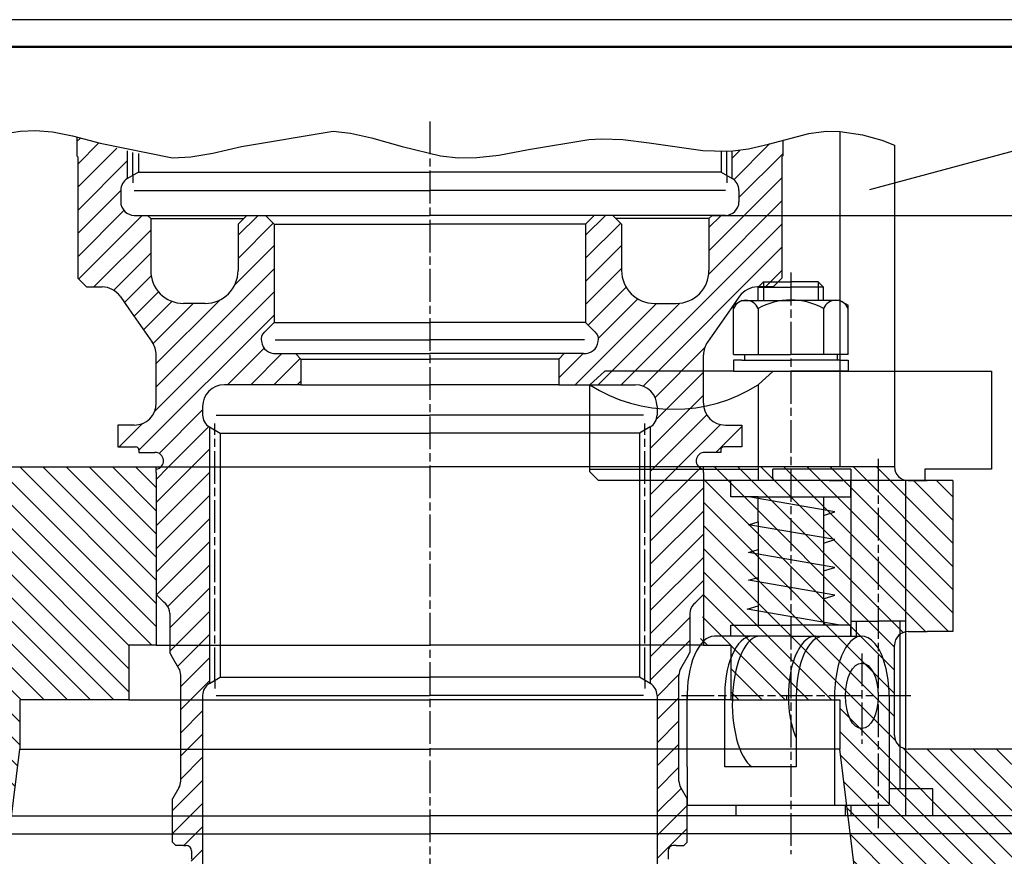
# Model space of a CAD drawing. Header units: millimetres. Extents: x 62 to 919, y 319 to 913.
# Tile 3 of 5: x 227 to 408, y 760 to 913. Entities that reach past the tile are written whole.
import ezdxf
from ezdxf.enums import TextEntityAlignment as Align

# ---------------------------------------------------------------- set-up
doc = ezdxf.new("R2010")
doc.units = ezdxf.units.MM
for name, pattern in [('AM_ISO08W050x2', [9, 6, -0.75, 1.5, -0.75]), ('K5LT_AXLED', [13, 8, -2, 1, -2]), ('K5LT_BASIC', [0]), ('K5LT_THIN', [0]), ('K5LT_THIN_INCLUDED_TO_HATCHING', [0])]:
    doc.linetypes.add(name, pattern=pattern)
for name, color, linetype, lineweight in [('AM_4', 3, 'Continuous', 25), ('AM_5', 3, 'Continuous', 25), ('AM_7', 4, 'AM_ISO08W050x2', 25), ('AM_8', 1, 'Continuous', 25)]:
    doc.layers.add(name, color=color, linetype=linetype, lineweight=lineweight)
doc.styles.get("Standard").update_dxf_attribs({"font": 'aaa.shx'})
doc.dimstyles.new('AM_ISO', dxfattribs={"dimtxt": 4, "dimasz": 3.5, "dimexe": 1, "dimexo": 0, "dimgap": 1.25, "dimtad": 1, "dimzin": 9, "dimtxsty": 'Standard', "dimcen": 0, "dimclrd": 3, "dimclre": 3, "dimclrt": 7, "dimadec": 0, "dimazin": 3, "dimtp": 0.1, "dimtm": 0.1, "dimtfac": 0.71, "dimtmove": 0, "dimatfit": 2, "dimldrblk": 'Сварка пр', "dimfxl": 0, "dimlwd": -1, "dimlwe": -1, "dimarcsym": 0})
pattern_1 = [(315, (62.83443202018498, 325.4425687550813), (2.121320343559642, 2.121320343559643), [])]
pattern_2 = [(45, (62.83443202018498, 325.4425687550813), (-2.121320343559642, 2.121320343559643), [])]

# ---------------------------------------------------------------- blocks, each defined once
blk = doc.blocks.new('*D32')
at = {"layer": 'AM_5', "color": 3}
for p, q in [((354.2539273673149, 877.3052398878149), (496.4272822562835, 877.3052398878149)), ((495.4272822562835, 722.8052398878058), (495.4272822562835, 873.8052398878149)), ((476.0298585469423, 719.3052398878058), (496.4272822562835, 719.3052398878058))]:
    blk.add_line(p, q, dxfattribs=at)
for points in [[(494.8439489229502, 873.8052398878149), (496.0106155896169, 873.8052398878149), (495.4272822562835, 877.3052398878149)], [(494.8439489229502, 722.8052398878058), (496.0106155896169, 722.8052398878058), (495.4272822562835, 719.3052398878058)]]:
    blk.add_solid(points, dxfattribs=at)
at = {"layer": 'Defpoints', "color": 0}
for p in [(354.2539273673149, 877.3052398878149), (495.4272822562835, 877.3052398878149), (476.0298585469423, 719.3052398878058)]:
    blk.add_point(p, dxfattribs=at)
at = {"layer": 'AM_5', "color": 7, "insert": (492.1772822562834, 792.0578438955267), "char_height": 4, "attachment_point": 5, "rotation": 90}
blk.add_mtext('158*', dxfattribs=at)
blk = doc.blocks.new('Сварка пр')
blk.add_hatch(color=3).paths.add_polyline_path([(-1.2, 0), (-1.2, -0.2), (0, 0)])
at = {"color": 3}
blk.add_lwpolyline([(0, 0), (-1.2, 0), (-1.2, -0.2), (0, 0)], dxfattribs=at)
blk = doc.blocks.new('A1')
at = {"color": 6, "lineweight": 25}
blk.add_lwpolyline([(0, 0), (841, 0), (841, 594), (0, 594)], close=True, dxfattribs=at)
at = {"color": 7, "lineweight": 50}
blk.add_lwpolyline([(20, 4.999999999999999), (836, 4.999999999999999), (836, 589), (20.00000000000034, 589)], dxfattribs=at)
at = {"color": 7, "lineweight": 70, "ltscale": 0.75, "width": 0.75}
blk.add_attdef('NUMB', text='', height=7, rotation=180, dxfattribs=at).set_placement((55.00000000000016, 582), align=Align.MIDDLE_CENTER)

msp = doc.modelspace()

# ---------------------------------------------------------------- hatches: boundary and pattern name
at = {"layer": 'AM_8'}
h = msp.add_hatch(dxfattribs=at)
h.set_pattern_fill('МЕТАЛЛ', color=256, style=0, pattern_type=0)
h.set_pattern_definition(pattern_2)
edge = h.paths.add_edge_path()
edge.add_arc((248.3842293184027, 851.7878346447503), 4, 360, 395.00000000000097, ccw=False)
edge.add_line((252.3842293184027, 851.7878346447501), (252.3842293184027, 842.8941651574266))
edge.add_arc((248.3842293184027, 842.8941651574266), 4, 270, 360, ccw=False)
edge.add_line((248.3842293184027, 838.8941651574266), (245.3842293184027, 838.8941651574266))
edge.add_line((245.3842293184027, 838.8941651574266), (245.3842293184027, 834.8941651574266))
edge.add_line((245.3842293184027, 834.8941651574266), (248.6298692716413, 834.8941651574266))
edge.add_arc((248.6298692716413, 834.2941651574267), 0.6, 360, 450, ccw=False)
edge.add_line((249.2298692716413, 834.2941651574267), (249.2298692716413, 833.8941651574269))
edge.add_line((249.2298692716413, 833.8941651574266), (252.1298692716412, 833.8941651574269))
edge.add_arc((252.1722158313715, 832.3455467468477), 1.549197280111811, 313.83062321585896, 451.5663475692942, ccw=False)
edge.add_line((253.24507962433, 831.2279710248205), (262.1342293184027, 831.2279710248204))
edge.add_line((262.1342293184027, 831.2279710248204), (262.1342293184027, 838.5592286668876))
edge.add_arc((263.3842293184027, 840.7242921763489), 2.5, 540, 600.0000000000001, ccw=False)
edge.add_line((260.8842293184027, 840.7242921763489), (260.8842293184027, 842.2809165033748))
edge.add_arc((264.8842293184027, 842.2809165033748), 4, 450, 540, ccw=False)
edge.add_line((264.8842293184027, 846.2809165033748), (278.8842293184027, 846.2809165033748))
edge.add_line((278.8842293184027, 846.2809165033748), (278.8842293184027, 850.9930781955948))
edge.add_line((278.8842293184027, 850.9930781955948), (277.8842293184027, 851.9930781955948))
edge.add_line((277.8842293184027, 851.9930781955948), (274.388629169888, 851.9930781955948))
edge.add_arc((274.1737475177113, 854.5176093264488), 2.533659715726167, 547.7630055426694, 634.8651439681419, ccw=False)
edge.add_arc((273.4815372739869, 854.5743515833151), 1.861488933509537, 491.7070411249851, 552.3763979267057, ccw=False)
edge.add_line((272.2430475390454, 855.9640581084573), (273.9842293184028, 857.7052398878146))
edge.add_line((273.9842293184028, 857.7052398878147), (273.9842293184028, 875.7052398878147))
edge.add_line((273.9842293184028, 875.7052398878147), (272.3842293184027, 877.3052398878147))
edge.add_line((272.3842293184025, 877.3052398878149), (268.984229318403, 877.3052398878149))
edge.add_line((268.9842293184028, 877.3052398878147), (267.3842293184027, 875.7052398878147))
edge.add_line((267.3842293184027, 875.7052398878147), (267.3842293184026, 867.1897698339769))
edge.add_arc((261.3842293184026, 867.1897698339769), 6, 270, 360, ccw=False)
edge.add_line((261.3842293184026, 861.1897698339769), (257.3842293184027, 861.1897698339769))
edge.add_arc((257.3842293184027, 867.1897698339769), 6, 540, 630, ccw=False)
edge.add_line((251.3842293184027, 867.1897698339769), (251.3842293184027, 876.7052398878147))
edge.add_line((251.3842293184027, 876.7052398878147), (250.7842293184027, 877.3052398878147))
edge.add_line((250.7842293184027, 877.3052398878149), (248.3842293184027, 877.3052398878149))
edge.add_arc((248.3842293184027, 879.8052398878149), 2.5, 540, 630, ccw=False)
edge.add_line((245.8842293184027, 879.8052398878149), (245.8842293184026, 881.8618642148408))
edge.add_arc((248.3842293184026, 881.8618642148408), 2.5, 479.9999999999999, 540, ccw=False)
edge.add_line((247.1342293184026, 884.0269277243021), (247.1342293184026, 889.0903865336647))
edge.add_line((247.1342293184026, 889.0903865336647), (246.5715075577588, 889.235998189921))
edge.add_line((246.5715075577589, 889.235998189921), (246.0087768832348, 889.3914177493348))
edge.add_line((246.0087768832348, 889.3914177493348), (245.4462609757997, 889.5499496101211))
edge.add_line((245.4462609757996, 889.5499496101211), (244.8841835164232, 889.7048981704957))
edge.add_line((244.8841835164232, 889.7048981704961), (242.1586627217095, 890.5002813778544))
edge.add_arc((204.6020827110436, 764.2619440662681), 131.7065469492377, 73.43197704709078, 75.36729034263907)
edge.add_line((237.8740242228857, 891.6966034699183), (237.8740242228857, 888.189769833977))
edge.add_line((237.8740242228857, 888.1897698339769), (238.0157754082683, 888.0480186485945))
edge.add_line((238.0157754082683, 888.0480186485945), (238.0157754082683, 865.7897698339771))
edge.add_line((238.0157754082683, 865.7897698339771), (239.6157754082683, 864.1897698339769))
edge.add_line((239.6157754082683, 864.1897698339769), (242.5011309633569, 864.1897698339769))
edge.add_arc((242.5011309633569, 860.1897698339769), 4, 395.00000000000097, 450, ccw=False)
edge.add_line((245.7777391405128, 862.4840755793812), (247.3842293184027, 860.1897698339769))
edge.add_line((247.3842293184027, 860.1897698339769), (251.6608374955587, 854.0821403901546))
h = msp.add_hatch(dxfattribs=at)
h.set_pattern_fill('МЕТАЛЛ', color=256, style=0, pattern_type=0)
h.set_pattern_definition(pattern_2)
edge = h.paths.add_edge_path()
edge.add_arc((356.6539273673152, 851.7878346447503), 4, 144.9999999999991, 180)
edge.add_line((352.6539273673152, 851.7878346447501), (352.6539273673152, 842.8941651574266))
edge.add_arc((356.6539273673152, 842.8941651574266), 4, 180, 270)
edge.add_line((356.6539273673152, 838.8941651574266), (359.6539273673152, 838.8941651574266))
edge.add_line((359.6539273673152, 838.8941651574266), (359.6539273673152, 834.8941651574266))
edge.add_line((359.6539273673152, 834.8941651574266), (356.4082874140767, 834.8941651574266))
edge.add_arc((356.4082874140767, 834.2941651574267), 0.6, 90, 180)
edge.add_line((355.8082874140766, 834.2941651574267), (355.8082874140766, 833.8941651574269))
edge.add_line((355.8082874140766, 833.8941651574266), (352.9082874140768, 833.8941651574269))
edge.add_arc((352.8659408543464, 832.3455467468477), 1.549197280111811, 88.4336524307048, 226.169376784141)
edge.add_line((351.7930770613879, 831.2279710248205), (342.9039273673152, 831.2279710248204))
edge.add_line((342.9039273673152, 831.2279710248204), (342.9039273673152, 838.5592286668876))
edge.add_arc((341.6539273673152, 840.7242921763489), 2.5, 299.9999999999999, 360)
edge.add_line((344.1539273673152, 840.7242921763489), (344.1539273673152, 842.2809165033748))
edge.add_arc((340.1539273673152, 842.2809165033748), 4, 0, 90)
edge.add_line((340.1539273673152, 846.2809165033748), (326.1539273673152, 846.2809165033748))
edge.add_line((326.1539273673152, 846.2809165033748), (326.1539273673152, 850.9930781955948))
edge.add_line((326.1539273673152, 850.9930781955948), (327.1539273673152, 851.9930781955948))
edge.add_line((327.1539273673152, 851.9930781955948), (330.64952751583, 851.9930781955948))
edge.add_arc((330.8644091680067, 854.5176093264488), 2.533659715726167, 265.1348560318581, 352.2369944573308)
edge.add_arc((331.556619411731, 854.5743515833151), 1.861488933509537, 347.6236020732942, 408.2929588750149)
edge.add_line((332.7951091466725, 855.9640581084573), (331.0539273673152, 857.7052398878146))
edge.add_line((331.0539273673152, 857.7052398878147), (331.0539273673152, 875.7052398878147))
edge.add_line((331.0539273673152, 875.7052398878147), (332.6539273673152, 877.3052398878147))
edge.add_line((332.6539273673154, 877.3052398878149), (336.0539273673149, 877.3052398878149))
edge.add_line((336.0539273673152, 877.3052398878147), (337.6539273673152, 875.7052398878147))
edge.add_line((337.6539273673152, 875.7052398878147), (337.6539273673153, 867.1897698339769))
edge.add_arc((343.6539273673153, 867.1897698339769), 6, 180, 270)
edge.add_line((343.6539273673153, 861.1897698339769), (347.6539273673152, 861.1897698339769))
edge.add_arc((347.6539273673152, 867.1897698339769), 6, 270, 360)
edge.add_line((353.6539273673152, 867.1897698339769), (353.6539273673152, 876.7052398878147))
edge.add_line((353.6539273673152, 876.7052398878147), (354.2539273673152, 877.3052398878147))
edge.add_line((354.2539273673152, 877.3052398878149), (356.6539273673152, 877.3052398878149))
edge.add_arc((356.6539273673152, 879.8052398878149), 2.5, 270, 360)
edge.add_line((359.1539273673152, 879.8052398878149), (359.1539273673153, 881.8618642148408))
edge.add_arc((356.6539273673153, 881.8618642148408), 2.5, 0, 60.00000000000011)
edge.add_line((357.9039273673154, 884.0269277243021), (357.9039273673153, 889.0903865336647))
edge.add_line((357.903927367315, 889.0903865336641), (358.656550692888, 889.1760949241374))
edge.add_line((358.656550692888, 889.1760949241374), (359.4109668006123, 889.2744585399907))
edge.add_line((359.4109668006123, 889.2744585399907), (360.1656710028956, 889.3768775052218))
edge.add_line((360.1656710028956, 889.3768775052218), (360.9191586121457, 889.4747519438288))
edge.add_line((360.9191586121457, 889.4747519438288), (362.8794939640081, 890.5002813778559))
edge.add_arc((363.996035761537, 894.7722737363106), 4.415493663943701, 255.3526455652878, 315.8480870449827)
edge.add_line((367.1641324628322, 891.6966034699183), (367.1641324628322, 888.189769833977))
edge.add_line((367.1641324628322, 888.1897698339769), (367.0223812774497, 888.0480186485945))
edge.add_line((367.0223812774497, 888.0480186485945), (367.0223812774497, 865.7897698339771))
edge.add_line((367.0223812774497, 865.7897698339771), (365.4223812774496, 864.1897698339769))
edge.add_line((365.4223812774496, 864.1897698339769), (362.537025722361, 864.1897698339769))
edge.add_arc((362.537025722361, 860.1897698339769), 4, 90, 144.9999999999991)
edge.add_line((359.2604175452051, 862.4840755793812), (357.6539273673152, 860.1897698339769))
edge.add_line((357.6539273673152, 860.1897698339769), (353.3773191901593, 854.0821403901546))
h = msp.add_hatch(dxfattribs=at)
h.set_pattern_fill('МЕТАЛЛ', color=256, style=0, pattern_type=0)
h.set_pattern_definition(pattern_1)
edge = h.paths.add_edge_path()
edge.add_line((252.3842293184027, 798.5603592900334), (252.3842293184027, 807.8941651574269))
edge.add_line((252.3842293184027, 807.8941651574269), (252.3842293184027, 830.2279710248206))
edge.add_line((252.3842293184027, 830.2279710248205), (252.3842293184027, 831.2279710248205))
edge.add_line((252.3842293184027, 831.2279710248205), (251.3842293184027, 831.2279710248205))
edge.add_line((251.3842293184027, 831.2279710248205), (217.3842293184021, 831.2279710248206))
edge.add_arc((214.8842293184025, 831.2279710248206), 2.5, 270, 360, ccw=False)
edge.add_line((214.8842293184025, 828.7279710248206), (211.3842293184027, 828.7279710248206))
edge.add_line((211.3842293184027, 828.7279710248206), (206.6936303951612, 828.7279710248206))
edge.add_line((206.6936303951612, 828.7279710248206), (206.6936303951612, 801.0603592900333))
edge.add_line((206.6936303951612, 801.0603592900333), (211.3842293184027, 801.0603592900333))
edge.add_line((211.3842293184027, 801.0603592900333), (214.8842293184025, 801.0603592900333))
edge.add_arc((214.8842293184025, 798.5603592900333), 2.5, 360, 450, ccw=False)
edge.add_line((217.3842293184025, 798.5603592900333), (217.3842293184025, 782.0603592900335))
edge.add_arc((214.8842293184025, 782.0603592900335), 2.5, 270, 360, ccw=False)
edge.add_line((214.8842293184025, 779.5603592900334), (184.9150804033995, 779.5603592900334))
edge.add_line((184.9150804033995, 779.5603592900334), (184.9150804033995, 767.3052398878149))
edge.add_line((184.9150804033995, 767.3052398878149), (225.8936541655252, 767.3052398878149))
edge.add_line((225.8936541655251, 767.3052398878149), (227.3842293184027, 779.5603592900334))
edge.add_line((227.3842293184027, 779.5603592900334), (227.3842293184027, 788.5603592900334))
edge.add_line((227.3842293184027, 788.5603592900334), (247.3842293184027, 788.5603592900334))
edge.add_line((247.3842293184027, 788.5603592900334), (247.3842293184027, 798.5603592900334))
edge.add_line((247.3842293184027, 798.5603592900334), (252.3842293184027, 798.5603592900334))
h = msp.add_hatch(dxfattribs=at)
h.set_pattern_fill('МЕТАЛЛ', color=256, style=0, pattern_type=0)
h.set_pattern_definition(pattern_2)
edge = h.paths.add_edge_path()
edge.add_line((262.1342293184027, 798.5603592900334), (262.1342293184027, 831.2279710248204))
edge.add_line((262.1342293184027, 831.2279710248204), (253.24507962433, 831.2279710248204))
edge.add_arc((252.1722158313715, 832.3455467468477), 1.549197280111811, 637.8658280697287, 673.8306232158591, ccw=False)
edge.add_line((252.3842293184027, 830.8109254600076), (252.3842293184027, 830.2279710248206))
edge.add_line((252.3842293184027, 830.2279710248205), (252.3842293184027, 807.8941651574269))
edge.add_line((252.3842293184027, 807.8941651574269), (253.7984428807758, 806.4799515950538))
edge.add_line((253.7984428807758, 806.4799515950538), (254.1519962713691, 806.1263982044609))
edge.add_arc((252.3842293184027, 804.3586312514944), 2.5, 360, 405.0000000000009, ccw=False)
edge.add_line((254.8842293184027, 804.3586312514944), (254.8842293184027, 798.5603592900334))
edge.add_line((254.8842293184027, 798.5603592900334), (262.1342293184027, 798.5603592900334))
edge = h.paths.add_edge_path()
edge.add_line((260.8842293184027, 749.7601905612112), (260.8842293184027, 779.5603592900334))
edge.add_line((260.8842293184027, 779.5603592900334), (256.8842293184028, 779.5603592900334))
edge.add_line((256.8842293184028, 779.5603592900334), (256.8842293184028, 773.6980127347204))
edge.add_arc((254.3842293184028, 773.6980127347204), 2.5, 330.0000000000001, 360, ccw=False)
edge.add_line((256.549292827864, 772.4480127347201), (255.3842293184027, 770.430063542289))
edge.add_line((255.3842293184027, 770.430063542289), (255.3842293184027, 762.4941651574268))
edge.add_line((255.3842293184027, 762.4941651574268), (255.9842293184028, 761.8941651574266))
edge.add_line((255.9842293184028, 761.8941651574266), (257.3842293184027, 761.8941651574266))
edge.add_line((257.3842293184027, 761.8941651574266), (257.8842293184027, 761.8941651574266))
edge.add_arc((257.8842293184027, 760.8941651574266), 1, 360, 450, ccw=False)
edge.add_line((258.8842293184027, 760.8941651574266), (258.8842293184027, 759.3941651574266))
edge.add_arc((257.8842293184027, 759.3941651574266), 1, 270, 360, ccw=False)
edge.add_line((257.8842293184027, 758.3941651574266), (257.3842293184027, 758.3941651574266))
edge.add_line((257.3842293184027, 758.3941651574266), (257.3842293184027, 757.8941651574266))
edge.add_line((257.3842293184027, 757.8941651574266), (257.3842293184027, 747.3941651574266))
edge.add_line((257.3842293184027, 747.3941651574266), (257.8842293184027, 746.8941651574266))
edge.add_line((257.8842293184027, 746.8941651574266), (259.3842293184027, 746.8941651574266))
edge.add_line((259.3842293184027, 746.8941651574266), (260.7502547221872, 749.2601905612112))
edge.add_arc((259.8842293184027, 749.7601905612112), 1, 330.0000000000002, 360)
h.paths.add_polyline_path([(260.8842293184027, 779.5603592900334), (260.8842293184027, 788.5603592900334), (256.8842293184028, 788.5603592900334), (256.8842293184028, 779.5603592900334)])
edge = h.paths.add_edge_path()
edge.add_arc((254.3842293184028, 793.0903175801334), 2.5, 360, 389.9999999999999, ccw=False)
edge.add_line((256.8842293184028, 793.0903175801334), (256.8842293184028, 788.5603592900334))
edge.add_line((256.8842293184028, 788.5603592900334), (260.8842293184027, 788.5603592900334))
edge.add_line((260.8842293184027, 788.5603592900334), (260.8842293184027, 789.3941651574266))
edge.add_arc((263.3842293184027, 789.3941651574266), 2.5, 479.9999999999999, 540, ccw=False)
edge.add_line((262.1342293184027, 791.5592286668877), (262.1342293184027, 798.5603592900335))
edge.add_line((262.1342293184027, 798.5603592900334), (254.8842293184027, 798.5603592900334))
edge.add_line((254.8842293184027, 798.5603592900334), (254.8842293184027, 797.2242921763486))
edge.add_line((254.8842293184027, 797.2242921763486), (255.3842293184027, 796.3582667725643))
edge.add_line((255.3842293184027, 796.3582667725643), (256.549292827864, 794.3403175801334))
h = msp.add_hatch(dxfattribs=at)
h.set_pattern_fill('МЕТАЛЛ', color=256, style=0, pattern_type=0)
h.set_pattern_definition(pattern_2)
edge = h.paths.add_edge_path()
edge.add_line((342.9039273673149, 798.5603592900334), (342.9039273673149, 831.2279710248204))
edge.add_line((342.9039273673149, 831.2279710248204), (351.7930770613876, 831.2279710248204))
edge.add_arc((352.8659408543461, 832.3455467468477), 1.549197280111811, 226.1693767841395, 262.1341719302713)
edge.add_line((352.6539273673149, 830.8109254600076), (352.6539273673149, 830.2279710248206))
edge.add_line((352.6539273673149, 830.2279710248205), (352.6539273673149, 807.8941651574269))
edge.add_line((352.6539273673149, 807.8941651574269), (351.2397138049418, 806.4799515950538))
edge.add_line((351.2397138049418, 806.4799515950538), (350.8861604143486, 806.1263982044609))
edge.add_arc((352.6539273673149, 804.3586312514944), 2.5, 135, 180)
edge.add_line((350.1539273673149, 804.3586312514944), (350.1539273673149, 798.5603592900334))
edge.add_line((350.1539273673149, 798.5603592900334), (342.9039273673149, 798.5603592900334))
edge = h.paths.add_edge_path()
edge.add_line((344.1539273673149, 749.7601905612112), (344.1539273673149, 779.5603592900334))
edge.add_line((344.1539273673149, 779.5603592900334), (348.1539273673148, 779.5603592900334))
edge.add_line((348.1539273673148, 779.5603592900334), (348.1539273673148, 773.6980127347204))
edge.add_arc((350.6539273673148, 773.6980127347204), 2.5, 180, 209.9999999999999)
edge.add_line((348.4888638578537, 772.4480127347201), (349.6539273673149, 770.430063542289))
edge.add_line((349.6539273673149, 770.430063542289), (349.6539273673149, 762.4941651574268))
edge.add_line((349.6539273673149, 762.4941651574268), (349.0539273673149, 761.8941651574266))
edge.add_line((349.0539273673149, 761.8941651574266), (347.6539273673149, 761.8941651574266))
edge.add_line((347.6539273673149, 761.8941651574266), (347.1539273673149, 761.8941651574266))
edge.add_arc((347.1539273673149, 760.8941651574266), 1, 90, 180)
edge.add_line((346.1539273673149, 760.8941651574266), (346.1539273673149, 759.3941651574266))
edge.add_arc((347.1539273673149, 759.3941651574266), 1, 180, 270)
edge.add_line((347.1539273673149, 758.3941651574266), (347.6539273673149, 758.3941651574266))
edge.add_line((347.6539273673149, 758.3941651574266), (347.6539273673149, 757.8941651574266))
edge.add_line((347.6539273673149, 757.8941651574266), (347.6539273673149, 747.3941651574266))
edge.add_line((347.6539273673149, 747.3941651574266), (347.1539273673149, 746.8941651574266))
edge.add_line((347.1539273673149, 746.8941651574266), (345.6539273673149, 746.8941651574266))
edge.add_line((345.6539273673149, 746.8941651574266), (344.2879019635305, 749.2601905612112))
edge.add_arc((345.1539273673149, 749.7601905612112), 1, 540, 569.9999999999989, ccw=False)
h.paths.add_polyline_path([(344.1539273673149, 779.5603592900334), (344.1539273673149, 788.5603592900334), (348.1539273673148, 788.5603592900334), (348.1539273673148, 779.5603592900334)])
edge = h.paths.add_edge_path()
edge.add_arc((350.6539273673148, 793.0903175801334), 2.5, 150.0000000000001, 180)
edge.add_line((348.1539273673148, 793.0903175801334), (348.1539273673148, 788.5603592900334))
edge.add_line((348.1539273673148, 788.5603592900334), (344.1539273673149, 788.5603592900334))
edge.add_line((344.1539273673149, 788.5603592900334), (344.1539273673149, 789.3941651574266))
edge.add_arc((341.6539273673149, 789.3941651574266), 2.5, 0, 60.00000000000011)
edge.add_line((342.9039273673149, 791.5592286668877), (342.9039273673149, 798.5603592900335))
edge.add_line((342.9039273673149, 798.5603592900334), (350.1539273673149, 798.5603592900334))
edge.add_line((350.1539273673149, 798.5603592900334), (350.1539273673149, 797.2242921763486))
edge.add_line((350.1539273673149, 797.2242921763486), (349.6539273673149, 796.3582667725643))
edge.add_line((349.6539273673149, 796.3582667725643), (348.4888638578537, 794.3403175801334))
h = msp.add_hatch(dxfattribs=at)
h.set_pattern_fill('МЕТАЛЛ', color=256, style=0, pattern_type=0)
h.set_pattern_definition(pattern_1)
edge = h.paths.add_edge_path()
edge.add_line((390.1539273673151, 779.5603592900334), (420.1230762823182, 779.5603592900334))
edge.add_line((420.1230762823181, 779.5603592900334), (420.1230762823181, 741.5603592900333))
edge.add_line((420.1230762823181, 741.5603592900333), (418.9683757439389, 739.5603592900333))
edge.add_line((418.9683757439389, 739.5603592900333), (382.5190783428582, 739.5603592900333))
edge.add_line((382.5190783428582, 739.5603592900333), (377.6539273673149, 779.5603592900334))
edge.add_line((377.6539273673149, 779.5603592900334), (377.6539273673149, 788.5603592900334))
edge.add_line((377.6539273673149, 788.5603592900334), (357.6539273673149, 788.5603592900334))
edge.add_line((357.6539273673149, 788.5603592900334), (357.6539273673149, 798.5603592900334))
edge.add_line((357.6539273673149, 798.5603592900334), (352.6539273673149, 798.5603592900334))
edge.add_line((352.6539273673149, 798.5603592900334), (350.1539273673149, 798.5603592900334))
edge.add_line((350.1539273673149, 798.5603592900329), (352.6539273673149, 800.1757706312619))
edge.add_arc((357.7185057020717, 802.2735876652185), 5.481860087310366, 517.5000000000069, 562.4999999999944, ccw=False)
edge.add_line((352.6539273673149, 804.3714046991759), (351.2397138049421, 806.4799515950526))
edge.add_line((351.2397138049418, 806.4799515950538), (352.6539273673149, 807.8941651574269))
edge.add_line((352.6539273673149, 807.8941651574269), (352.6539273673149, 830.2279710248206))
edge.add_line((352.6539273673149, 830.2279710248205), (352.6539273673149, 831.2279710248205))
edge.add_line((352.6539273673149, 831.2279710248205), (353.6539273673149, 831.2279710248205))
edge.add_line((353.6539273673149, 831.2279710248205), (387.6539273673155, 831.2279710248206))
edge.add_arc((390.1539273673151, 831.2279710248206), 2.5, 180, 270)
edge.add_line((390.1539273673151, 828.7279710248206), (393.6539273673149, 828.7279710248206))
edge.add_line((393.6539273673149, 828.7279710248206), (398.3445262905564, 828.7279710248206))
edge.add_line((398.3445262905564, 828.7279710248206), (398.3445262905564, 801.0603592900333))
edge.add_line((398.3445262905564, 801.0603592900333), (393.6539273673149, 801.0603592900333))
edge.add_line((393.6539273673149, 801.0603592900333), (390.1539273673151, 801.0603592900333))
edge.add_arc((390.1539273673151, 798.5603592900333), 2.5, 90, 180)
edge.add_line((387.6539273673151, 798.5603592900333), (387.6539273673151, 782.0603592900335))
edge.add_arc((390.1539273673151, 782.0603592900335), 2.5, 180, 270)

# ---------------------------------------------------------------- linework, layer by layer
at = {"linetype": 'K5LT_THIN_INCLUDED_TO_HATCHING'}
for p, q in [((237.8740242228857, 891.6966034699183), (237.8740242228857, 888.1897698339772)), ((367.1641324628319, 891.0900155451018), (367.1641324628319, 888.1897698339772)), ((377.6539273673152, 892.6839392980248), (377.6539273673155, 831.1897698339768)), ((387.6539273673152, 890.183939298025), (387.6539273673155, 831.2279710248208)), ((237.8740242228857, 888.1897698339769), (238.0157754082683, 888.0480186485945)), ((238.0157754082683, 888.0480186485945), (238.0157754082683, 865.7897698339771)), ((247.1342293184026, 884.0269277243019), (247.1342293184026, 889.0903865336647)), ((357.903927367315, 884.0269277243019), (357.903927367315, 889.0903865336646)), ((367.1641324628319, 888.1897698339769), (367.0223812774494, 888.0480186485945)), ((367.0223812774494, 888.0480186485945), (367.0223812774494, 865.7897698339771)), ((249.1483309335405, 885.1897698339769), (247.1342293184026, 884.0269277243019)), ((355.8898257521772, 885.1897698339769), (357.903927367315, 884.0269277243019)), ((245.8842293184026, 881.8618642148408), (245.8842293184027, 879.8052398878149)), ((359.153927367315, 881.8618642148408), (359.1539273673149, 879.8052398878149)), ((248.3842293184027, 877.3052398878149), (250.7842293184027, 877.3052398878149)), ((250.7842293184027, 877.3052398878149), (302.519078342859, 877.3052398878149)), ((251.3842293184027, 876.7052398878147), (250.7842293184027, 877.3052398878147)), ((251.3842293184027, 876.7052398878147), (251.3842293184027, 867.1897698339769)), ((267.3842293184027, 875.7052398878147), (268.9842293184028, 877.3052398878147)), ((273.9842293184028, 875.7052398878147), (272.3842293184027, 877.3052398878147)), ((354.2539273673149, 877.3052398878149), (302.5190783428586, 877.3052398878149)), ((331.0539273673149, 875.7052398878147), (332.6539273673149, 877.3052398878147)), ((337.6539273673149, 875.7052398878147), (336.0539273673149, 877.3052398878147)), ((353.6539273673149, 876.7052398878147), (354.2539273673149, 877.3052398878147)), ((353.6539273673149, 876.7052398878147), (353.6539273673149, 867.1897698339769)), ((356.6539273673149, 877.3052398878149), (354.2539273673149, 877.3052398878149)), ((267.3842293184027, 875.7052398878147), (267.3842293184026, 867.1897698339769)), ((273.9842293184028, 875.7052398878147), (273.9842293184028, 857.7052398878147)), ((331.0539273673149, 875.7052398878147), (331.0539273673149, 857.7052398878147)), ((337.6539273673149, 875.7052398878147), (337.653927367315, 867.1897698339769)), ((238.0157754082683, 865.7897698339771), (239.6157754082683, 864.1897698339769)), ((239.6157754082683, 864.1897698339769), (242.5011309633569, 864.1897698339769)), ((365.4223812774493, 864.1897698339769), (362.5370257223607, 864.1897698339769)), ((367.0223812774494, 865.7897698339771), (365.4223812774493, 864.1897698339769)), ((245.7777391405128, 862.4840755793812), (247.3842293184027, 860.1897698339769)), ((359.2604175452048, 862.4840755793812), (357.6539273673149, 860.1897698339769)), ((261.3842293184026, 861.1897698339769), (257.3842293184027, 861.1897698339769)), ((343.653927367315, 861.1897698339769), (347.6539273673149, 861.1897698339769)), ((247.3842293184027, 860.1897698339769), (251.6608374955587, 854.0821403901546)), ((357.6539273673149, 860.1897698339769), (353.377319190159, 854.0821403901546)), ((273.9842293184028, 857.7052398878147), (272.0854064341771, 855.8064170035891)), ((331.0539273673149, 857.7052398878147), (332.9527502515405, 855.8064170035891)), ((252.3842293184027, 842.8941651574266), (252.3842293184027, 851.7878346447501)), ((274.388629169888, 851.9930781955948), (277.8842293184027, 851.9930781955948)), ((278.8842293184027, 850.9930781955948), (277.8842293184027, 851.9930781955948)), ((326.1539273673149, 850.9930781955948), (327.1539273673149, 851.9930781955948)), ((330.6495275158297, 851.9930781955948), (327.1539273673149, 851.9930781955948)), ((352.6539273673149, 842.8941651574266), (352.6539273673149, 851.7878346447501)), ((278.8842293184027, 850.9930781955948), (278.8842293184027, 846.2809165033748)), ((326.1539273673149, 850.9930781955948), (326.1539273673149, 846.2809165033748)), ((278.8842293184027, 846.2809165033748), (264.8842293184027, 846.2809165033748)), ((326.1539273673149, 846.2809165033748), (340.1539273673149, 846.2809165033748)), ((260.8842293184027, 842.2809165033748), (260.8842293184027, 840.7242921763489)), ((344.1539273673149, 842.2809165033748), (344.1539273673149, 840.7242921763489)), ((248.3842293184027, 838.8941651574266), (245.3842293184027, 838.8941651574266)), ((245.3842293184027, 838.8941651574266), (245.3842293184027, 834.8941651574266)), ((356.6539273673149, 838.8941651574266), (359.6539273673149, 838.8941651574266)), ((359.6539273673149, 838.8941651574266), (359.6539273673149, 834.8941651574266)), ((262.1342293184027, 838.5592286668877), (262.1342293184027, 791.5592286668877)), ((262.1342293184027, 838.5592286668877), (264.1342293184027, 837.4045281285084)), ((264.1342293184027, 837.4045281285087), (264.1342293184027, 797.7139292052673)), ((264.1342293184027, 837.4045281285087), (302.519078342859, 837.4045281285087)), ((340.9039273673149, 837.4045281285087), (302.5190783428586, 837.4045281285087)), ((342.9039273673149, 838.5592286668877), (340.9039273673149, 837.4045281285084)), ((340.9039273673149, 837.4045281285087), (340.9039273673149, 797.7139292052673)), ((342.9039273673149, 838.5592286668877), (342.9039273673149, 791.5592286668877)), ((245.3842293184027, 834.8941651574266), (248.6298692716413, 834.8941651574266)), ((249.2298692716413, 834.2941651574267), (249.2298692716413, 833.8941651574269)), ((249.2298692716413, 833.8941651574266), (252.1298692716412, 833.8941651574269)), ((355.8082874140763, 833.8941651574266), (352.9082874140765, 833.8941651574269)), ((355.8082874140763, 834.2941651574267), (355.8082874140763, 833.8941651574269)), ((359.6539273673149, 834.8941651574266), (356.4082874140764, 834.8941651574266)), ((217.3842293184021, 831.2279710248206), (251.3842293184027, 831.2279710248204)), ((251.3842293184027, 831.2279710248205), (302.5190783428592, 831.2279710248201)), ((252.3842293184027, 830.2279710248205), (252.3842293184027, 831.2279710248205)), ((252.3842293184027, 830.2279710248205), (252.3842293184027, 807.8941651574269)), ((353.6539273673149, 831.2279710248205), (302.5190783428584, 831.2279710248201)), ((352.6539273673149, 830.2279710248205), (352.6539273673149, 831.2279710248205)), ((352.6539273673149, 830.2279710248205), (352.6539273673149, 807.8941651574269)), ((387.6539273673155, 831.2279710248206), (353.6539273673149, 831.2279710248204)), ((398.3445262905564, 828.7279710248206), (390.1539273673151, 828.7279710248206)), ((390.1539273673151, 828.7279710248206), (393.6539273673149, 828.7279710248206)), ((398.3445262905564, 828.7279710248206), (398.3445262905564, 801.0603592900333)), ((252.3842293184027, 807.8941651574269), (252.3842293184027, 798.5603592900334)), ((253.7984428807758, 806.4799515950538), (252.3842293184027, 807.8941651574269)), ((254.1519962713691, 806.1263982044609), (253.7984428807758, 806.4799515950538)), ((350.8861604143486, 806.1263982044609), (351.2397138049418, 806.4799515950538)), ((351.2397138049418, 806.4799515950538), (352.6539273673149, 807.8941651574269)), ((352.6539273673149, 807.8941651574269), (352.6539273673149, 798.5603592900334)), ((254.8842293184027, 804.3586312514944), (254.8842293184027, 797.2242921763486)), ((350.1539273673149, 804.3586312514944), (350.1539273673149, 797.2242921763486)), ((390.1539273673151, 801.0603592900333), (393.6539273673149, 801.0603592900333)), ((398.3445262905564, 801.0603592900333), (393.6539273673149, 801.0603592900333)), ((247.3842293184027, 798.5603592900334), (247.3842293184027, 788.5603592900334)), ((252.3842293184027, 798.5603592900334), (247.3842293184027, 798.5603592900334)), ((252.3842293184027, 798.5603592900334), (302.5190783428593, 798.5603592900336)), ((264.1342293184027, 797.7139292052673), (264.1342293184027, 792.7139292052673)), ((352.6539273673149, 798.5603592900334), (302.5190783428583, 798.5603592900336)), ((340.9039273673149, 797.7139292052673), (340.9039273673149, 792.7139292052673)), ((352.6539273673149, 798.5603592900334), (357.6539273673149, 798.5603592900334)), ((357.6539273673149, 798.5603592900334), (357.6539273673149, 788.5603592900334)), ((387.6539273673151, 782.0603592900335), (387.6539273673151, 798.5603592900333)), ((255.3842293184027, 796.3582667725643), (254.8842293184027, 797.2242921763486)), ((256.549292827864, 794.3403175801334), (255.3842293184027, 796.3582667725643)), ((348.4888638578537, 794.3403175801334), (349.6539273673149, 796.3582667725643)), ((349.6539273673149, 796.3582667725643), (350.1539273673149, 797.2242921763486)), ((256.8842293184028, 773.6980127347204), (256.8842293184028, 793.0903175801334)), ((262.1342293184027, 791.5592286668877), (264.1342293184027, 792.713929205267)), ((264.1342293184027, 792.7139292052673), (302.519078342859, 792.7139292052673)), ((340.9039273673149, 792.7139292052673), (302.5190783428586, 792.7139292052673)), ((342.9039273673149, 791.5592286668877), (340.9039273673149, 792.713929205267)), ((348.1539273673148, 773.6980127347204), (348.1539273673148, 793.0903175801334)), ((247.3842293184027, 788.5603592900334), (227.3842293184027, 788.5603592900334)), ((227.3842293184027, 788.5603592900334), (227.3842293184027, 779.5603592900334)), ((247.3842293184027, 788.5603592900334), (302.5190783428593, 788.5603592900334)), ((260.8842293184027, 789.3941651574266), (260.8842293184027, 749.7601905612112)), ((263.3842293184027, 789.3941651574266), (302.519078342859, 789.3941651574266)), ((341.6539273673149, 789.3941651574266), (302.5190783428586, 789.3941651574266)), ((357.6539273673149, 788.5603592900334), (302.5190783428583, 788.5603592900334)), ((344.1539273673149, 789.3941651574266), (344.1539273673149, 749.7601905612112)), ((357.6539273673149, 788.5603592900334), (377.6539273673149, 788.5603592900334)), ((377.6539273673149, 788.5603592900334), (377.6539273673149, 779.5603592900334)), ((222.5190783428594, 739.5603592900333), (227.3842293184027, 779.5603592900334)), ((227.3842293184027, 779.5603592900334), (302.5190783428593, 779.5603592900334)), ((377.6539273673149, 779.5603592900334), (302.5190783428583, 779.5603592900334)), ((382.5190783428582, 739.5603592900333), (377.6539273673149, 779.5603592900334)), ((420.1230762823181, 779.5603592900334), (390.1539273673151, 779.5603592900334)), ((256.549292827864, 772.4480127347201), (255.3842293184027, 770.430063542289)), ((348.4888638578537, 772.4480127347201), (349.6539273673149, 770.430063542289)), ((255.3842293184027, 762.4941651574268), (255.3842293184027, 770.430063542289)), ((349.6539273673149, 762.4941651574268), (349.6539273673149, 770.430063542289)), ((255.3842293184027, 762.4941651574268), (255.9842293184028, 761.8941651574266)), ((257.3842293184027, 761.8941651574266), (255.9842293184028, 761.8941651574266)), ((257.3842293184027, 761.8941651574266), (257.8842293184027, 761.8941651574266)), ((347.6539273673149, 761.8941651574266), (347.1539273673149, 761.8941651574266)), ((347.6539273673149, 761.8941651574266), (349.0539273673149, 761.8941651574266)), ((349.6539273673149, 762.4941651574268), (349.0539273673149, 761.8941651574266)), ((258.8842293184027, 760.8941651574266), (258.8842293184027, 759.3941651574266)), ((346.1539273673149, 760.8941651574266), (346.1539273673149, 759.3941651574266))]:
    msp.add_line(p, q, dxfattribs=at)
at = {"linetype": 'K5LT_AXLED'}
for p, q in [((248.1412801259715, 884.6083487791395), (248.1412801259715, 888.8394517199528)), ((356.8968765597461, 884.6083487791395), (356.8968765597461, 889.0507452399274)), ((248.1412801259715, 884.6083487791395), (248.1412801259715, 883.2873853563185)), ((356.8968765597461, 884.6083487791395), (356.8968765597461, 883.2873853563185))]:
    msp.add_line(p, q, dxfattribs=at)
at = {"linetype": 'K5LT_THIN'}
for p, q in [((249.1483309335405, 888.6086146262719), (249.1483309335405, 885.1897698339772)), ((355.8898257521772, 889.0429134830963), (355.8898257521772, 885.1897698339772)), ((249.1483309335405, 885.1897698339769), (302.519078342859, 885.1897698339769)), ((355.8898257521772, 885.1897698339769), (302.5190783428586, 885.1897698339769)), ((248.3842293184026, 881.8618642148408), (302.519078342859, 881.8618642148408)), ((356.653927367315, 881.8618642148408), (302.5190783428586, 881.8618642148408)), ((251.3842293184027, 876.7052398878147), (268.3842293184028, 876.7052398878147)), ((268.9842293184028, 877.3052398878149), (272.3842293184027, 877.3052398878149)), ((336.0539273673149, 877.3052398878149), (332.6539273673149, 877.3052398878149)), ((353.6539273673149, 876.7052398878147), (336.6539273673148, 876.7052398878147)), ((273.9842293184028, 875.7052398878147), (302.519078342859, 875.7052398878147)), ((331.0539273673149, 875.7052398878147), (302.5190783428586, 875.7052398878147)), ((363.6539273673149, 865.1532131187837), (363.6539273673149, 861.7370149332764)), ((373.6539273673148, 865.1532131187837), (373.6539273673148, 861.7370149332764)), ((273.9842293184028, 857.7052398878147), (302.519078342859, 857.7052398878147)), ((331.0539273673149, 857.7052398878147), (302.5190783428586, 857.7052398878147)), ((274.1737475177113, 854.5176093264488), (302.519078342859, 854.5176093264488)), ((330.8644091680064, 854.5176093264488), (302.5190783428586, 854.5176093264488)), ((277.8842293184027, 851.9930781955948), (302.519078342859, 851.9930781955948)), ((327.1539273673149, 851.9930781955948), (302.5190783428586, 851.9930781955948)), ((278.8842293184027, 850.9930781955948), (302.519078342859, 850.9930781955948)), ((326.1539273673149, 850.9930781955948), (302.5190783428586, 850.9930781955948)), ((278.8842293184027, 846.2809165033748), (302.519078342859, 846.2809165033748)), ((326.1539273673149, 846.2809165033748), (302.5190783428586, 846.2809165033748)), ((263.3842293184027, 840.7242921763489), (302.519078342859, 840.7242921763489)), ((341.6539273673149, 840.7242921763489), (302.5190783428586, 840.7242921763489)), ((380.6539273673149, 800.2419318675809), (380.6539273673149, 802.9715375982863)), ((388.6539273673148, 772.3052398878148), (388.6539273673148, 802.9715375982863))]:
    msp.add_line(p, q, dxfattribs=at)
at = {"linetype": 'K5LT_BASIC'}
for p, q in [((362.6539273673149, 864.1532131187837), (363.6539273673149, 865.1532131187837)), ((362.6539273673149, 864.1532131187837), (368.6539273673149, 864.1532131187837)), ((362.6539273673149, 861.7370149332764), (362.6539273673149, 864.1532131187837)), ((363.6539273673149, 865.1532131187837), (368.6539273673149, 865.1532131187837)), ((373.6539273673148, 865.1532131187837), (368.6539273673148, 865.1532131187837)), ((374.6539273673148, 864.1532131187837), (368.6539273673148, 864.1532131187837)), ((374.6539273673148, 864.1532131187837), (373.6539273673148, 865.1532131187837)), ((374.6539273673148, 861.7370149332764), (374.6539273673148, 864.1532131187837)), ((359.6539273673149, 861.7370149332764), (358.1539273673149, 860.870989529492)), ((358.1539273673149, 853.7370149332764), (358.1539273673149, 860.8709895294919)), ((359.6539273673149, 861.7370149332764), (363.1539273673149, 861.7370149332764)), ((362.6539273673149, 861.7370149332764), (368.6539273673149, 861.7370149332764)), ((374.6539273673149, 861.7370149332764), (368.6539273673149, 861.7370149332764)), ((377.6539273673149, 861.7370149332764), (374.1539273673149, 861.7370149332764)), ((377.6539273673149, 861.7370149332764), (379.1539273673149, 860.870989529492)), ((379.1539273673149, 853.7370149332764), (379.1539273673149, 860.8709895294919)), ((362.6539273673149, 860.2370149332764), (362.6539273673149, 853.7370149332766)), ((374.6539273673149, 860.2370149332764), (374.6539273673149, 853.7370149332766)), ((358.1539273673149, 851.7912790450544), (358.1539273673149, 853.7370149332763)), ((362.6539273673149, 853.7370149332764), (362.6539273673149, 851.7912790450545)), ((374.6539273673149, 853.7370149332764), (374.6539273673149, 851.7912790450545)), ((379.1539273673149, 851.7912790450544), (379.1539273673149, 853.7370149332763)), ((358.1539273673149, 851.7912790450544), (368.6539273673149, 851.7912790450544)), ((360.1539273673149, 851.7912790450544), (360.1539273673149, 850.7912790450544)), ((379.1539273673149, 851.7912790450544), (368.6539273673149, 851.7912790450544)), ((377.1539273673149, 851.7912790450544), (377.1539273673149, 850.7912790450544)), ((358.1539273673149, 850.7912790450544), (358.1539273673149, 848.7912790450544)), ((359.6539273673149, 850.7912790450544), (358.1539273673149, 850.7912790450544)), ((359.6539273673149, 850.7912790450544), (368.6539273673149, 850.7912790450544)), ((377.6539273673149, 850.7912790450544), (368.6539273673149, 850.7912790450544)), ((377.6539273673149, 850.7912790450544), (379.1539273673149, 850.7912790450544)), ((379.1539273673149, 850.7912790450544), (379.1539273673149, 848.7912790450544)), ((331.8081183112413, 846.2809165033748), (334.5659487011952, 848.7912790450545)), ((358.1539273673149, 848.7912790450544), (334.5659487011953, 848.7912790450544)), ((358.1539273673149, 848.7912790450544), (368.6539273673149, 848.7912790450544)), ((362.6539273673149, 846.2809165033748), (365.4117577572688, 848.7912790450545)), ((368.6539273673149, 848.7912790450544), (405.4001956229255, 848.7912790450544)), ((379.1539273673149, 848.7912790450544), (368.6539273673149, 848.7912790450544)), ((405.4001956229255, 848.7912790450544), (405.4001956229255, 830.7912790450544)), ((331.8081183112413, 830.3279710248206), (331.8081183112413, 846.2809165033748)), ((362.6539273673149, 846.2809165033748), (362.6539273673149, 828.7279710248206)), ((331.8081183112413, 830.7912790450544), (362.6539273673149, 830.7912790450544)), ((333.4081183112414, 828.7279710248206), (331.8081183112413, 830.3279710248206)), ((379.6539273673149, 830.7912790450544), (365.3263645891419, 830.7912790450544)), ((365.3263645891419, 829.2279710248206), (365.3263645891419, 830.7912790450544)), ((379.6539273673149, 830.7912790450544), (379.6539273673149, 802.9715375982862)), ((405.4001956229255, 830.7912790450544), (393.2228796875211, 830.7912790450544)), ((393.2228796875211, 830.7912790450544), (393.2228796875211, 828.7279710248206)), ((393.2228796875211, 828.7279710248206), (333.4081183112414, 828.7279710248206)), ((357.6539273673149, 825.7279710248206), (357.6539273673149, 828.7279710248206)), ((365.3263645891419, 829.2279710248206), (365.3263645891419, 828.7279710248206)), ((375.6539273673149, 828.7279710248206), (378.1539273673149, 828.7279710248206)), ((379.6539273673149, 828.7279710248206), (375.6539273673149, 828.7279710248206)), ((379.6539273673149, 825.7279710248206), (379.6539273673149, 828.7279710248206)), ((389.6539273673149, 828.7784812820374), (389.6539273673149, 802.9715375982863)), ((361.6539273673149, 825.7279710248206), (357.6539273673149, 825.7279710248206)), ((376.7018218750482, 823.002958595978), (360.9257686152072, 825.7279710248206)), ((362.6539273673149, 825.7279710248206), (361.6539273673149, 825.7279710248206)), ((362.6539273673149, 825.7279710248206), (374.6539273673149, 825.7279710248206)), ((362.6539273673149, 821.1820876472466), (362.6539273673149, 825.7279710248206)), ((374.6539273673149, 825.7279710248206), (374.6539273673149, 802.2419318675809)), ((374.6539273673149, 825.7279710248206), (375.6539273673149, 825.7279710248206)), ((375.6539273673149, 825.7279710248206), (379.6539273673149, 825.7279710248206)), ((374.6539273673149, 822.3615291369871), (376.7018218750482, 823.002958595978)), ((360.9257686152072, 820.6408039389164), (362.6539273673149, 821.1820876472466)), ((362.6539273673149, 821.1820876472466), (362.6539273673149, 802.2419318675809)), ((376.7018218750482, 817.9157915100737), (360.9257686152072, 820.6408039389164)), ((374.6539273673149, 817.2743620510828), (376.7018218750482, 817.9157915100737)), ((360.9257686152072, 815.5536368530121), (362.6539273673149, 816.0949205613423)), ((376.7018218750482, 812.8286244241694), (360.9257686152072, 815.5536368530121)), ((374.6539273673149, 812.1871949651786), (376.7018218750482, 812.8286244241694)), ((360.9257686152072, 810.4664697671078), (362.6539273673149, 811.007753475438)), ((376.7018218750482, 807.7414573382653), (360.9257686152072, 810.4664697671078)), ((374.6539273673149, 807.1000278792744), (376.7018218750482, 807.7414573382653)), ((360.6652091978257, 805.182811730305), (362.6539273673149, 805.8057063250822)), ((377.6909947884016, 802.2419318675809), (360.6652091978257, 805.182811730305)), ((379.6539273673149, 802.9715375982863), (379.6539273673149, 800.2419318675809)), ((379.6539273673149, 802.9715375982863), (384.6539273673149, 802.9715375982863)), ((389.6539273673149, 802.9715375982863), (384.6539273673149, 802.9715375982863)), ((389.6539273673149, 802.9715375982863), (389.6539273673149, 772.3052398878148)), ((357.6539273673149, 802.2419318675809), (368.6539273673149, 802.2419318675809)), ((357.6539273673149, 800.2419318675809), (357.6539273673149, 802.2419318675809)), ((379.6539273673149, 802.2419318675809), (368.6539273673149, 802.2419318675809)), ((379.6539273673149, 800.2419318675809), (379.6539273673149, 802.2419318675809)), ((357.6539273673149, 800.2419318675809), (354.6539273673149, 800.2419318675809)), ((362.6539273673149, 800.2419318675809), (357.6539273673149, 800.2419318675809)), ((368.6539273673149, 800.2419318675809), (362.6539273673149, 800.2419318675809)), ((368.6539273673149, 800.2419318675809), (362.6539273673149, 800.2419318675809)), ((368.6539273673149, 800.2419318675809), (374.6539273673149, 800.2419318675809)), ((374.6539273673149, 800.2419318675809), (379.6539273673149, 800.2419318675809)), ((379.6539273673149, 800.2419318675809), (381.6539273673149, 800.2419318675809)), ((349.6539273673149, 776.3052398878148), (349.6539273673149, 789.3052398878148)), ((356.5346362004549, 776.3052398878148), (356.5346362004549, 789.3052398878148)), ((369.6539273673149, 789.3052398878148), (369.6539273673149, 776.3052398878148)), ((376.6539273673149, 789.3052398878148), (376.6539273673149, 769.3052398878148)), ((386.6539273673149, 789.3052398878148), (386.6539273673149, 769.3052398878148)), ((349.6539273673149, 776.3052398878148), (349.6539273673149, 769.3052398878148)), ((369.6539273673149, 776.3052398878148), (356.534636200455, 776.3052398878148)), ((394.6539273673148, 772.3052398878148), (386.6539273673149, 772.3052398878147)), ((389.6539273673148, 772.3052398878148), (389.6539273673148, 767.3052398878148)), ((394.6539273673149, 767.3052398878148), (394.6539273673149, 772.3052398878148)), ((349.6539273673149, 769.3052398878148), (376.6539273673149, 769.3052398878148)), ((358.6539273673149, 767.3052398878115), (358.6539273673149, 769.3052398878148)), ((376.6539273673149, 769.3052398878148), (386.6539273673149, 769.3052398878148)), ((378.6539273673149, 767.3052398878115), (378.6539273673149, 769.3052398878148)), ((379.6539273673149, 769.3052398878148), (379.6539273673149, 767.3052398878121)), ((182.6830295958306, 767.3052398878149), (302.5190783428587, 767.305239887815)), ((422.35512708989, 767.3052398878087), (302.5190783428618, 767.305239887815)), ((368.6539273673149, 767.3052398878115), (358.6539273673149, 767.3052398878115)), ((184.4150804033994, 764.0603592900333), (302.5190783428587, 764.0603592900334)), ((420.6230762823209, 764.0603592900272), (302.5190783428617, 764.0603592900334))]:
    msp.add_line(p, q, dxfattribs=at)
at = {"linetype": 'K5LT_THIN_INCLUDED_TO_HATCHING'}
for centre, radius, start, end in [((248.3842293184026, 881.8618642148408), 2.5, 120.0000000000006, 180), ((356.653927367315, 881.8618642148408), 2.5, 0, 59.99999999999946), ((248.3842293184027, 879.8052398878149), 2.5, 180, 270), ((356.6539273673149, 879.8052398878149), 2.5, 270, 0), ((257.3842293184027, 867.1897698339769), 6, 180, 270), ((261.3842293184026, 867.1897698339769), 6, 270, 0), ((343.653927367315, 867.1897698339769), 6, 180, 270), ((347.6539273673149, 867.1897698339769), 6, 270, 0), ((242.5011309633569, 860.1897698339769), 4, 35.00000000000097, 90), ((362.5370257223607, 860.1897698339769), 4, 90, 144.9999999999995), ((273.4815372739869, 854.5743515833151), 1.861488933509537, 131.7070411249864, 192.3763979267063), ((331.5566194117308, 854.5743515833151), 1.861488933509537, 347.6236020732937, 48.2929588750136), ((248.3842293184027, 851.7878346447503), 4, 0, 35.00000000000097), ((274.1737475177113, 854.5176093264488), 2.533659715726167, 187.7630055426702, 274.8651439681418), ((330.8644091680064, 854.5176093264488), 2.533659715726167, 265.1348560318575, 352.2369944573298), ((356.6539273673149, 851.7878346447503), 4, 144.9999999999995, 180), ((264.8842293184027, 842.2809165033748), 4, 90, 180), ((340.1539273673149, 842.2809165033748), 4, 0, 90), ((248.3842293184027, 842.8941651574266), 4, 270, 0), ((356.6539273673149, 842.8941651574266), 4, 180, 270), ((263.3842293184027, 840.7242921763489), 2.5, 180, 239.9999999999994), ((341.6539273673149, 840.7242921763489), 2.5, 300.0000000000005, 0), ((248.6298692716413, 834.2941651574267), 0.6, 0, 90), ((252.1722158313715, 832.3455467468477), 1.549197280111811, 277.8658280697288, 91.56634756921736), ((352.8659408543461, 832.3455467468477), 1.549197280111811, 88.43365243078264, 262.1341719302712), ((356.4082874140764, 834.2941651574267), 0.6, 90, 180), ((390.1539273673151, 831.2279710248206), 2.5, 180, 270), ((252.3842293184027, 804.3586312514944), 2.5, 0, 45.00000000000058), ((352.6539273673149, 804.3586312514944), 2.5, 135, 180), ((390.1539273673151, 798.5603592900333), 2.5, 90, 180), ((254.3842293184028, 793.0903175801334), 2.5, 0, 30.00000000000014), ((350.6539273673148, 793.0903175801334), 2.5, 149.9999999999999, 180), ((263.3842293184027, 789.3941651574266), 2.5, 120.0000000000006, 180), ((341.6539273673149, 789.3941651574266), 2.5, 0, 59.99999999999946), ((390.1539273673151, 782.0603592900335), 2.5, 180, 270), ((254.3842293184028, 773.6980127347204), 2.5, 329.9999999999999, 0), ((350.6539273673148, 773.6980127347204), 2.5, 180, 210.0000000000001), ((257.8842293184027, 760.8941651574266), 1, 0, 90), ((347.1539273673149, 760.8941651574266), 1, 90, 180)]:
    msp.add_arc(centre, radius, start, end, dxfattribs=at)
at = {"linetype": 'K5LT_BASIC'}
for centre, radius, start, end in [((360.4039273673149, 859.3203482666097), 2.429563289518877, 22.16634582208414, 157.8336541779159), ((368.5896160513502, 849.6813677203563), 12.110082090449, 89.69572590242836, 119.3500717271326), ((368.7182386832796, 849.6813677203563), 12.110082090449, 60.64992827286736, 90.30427409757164), ((376.9039273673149, 859.3203482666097), 2.429563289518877, 22.16634582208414, 157.8336541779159), ((347.2310228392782, 870.5266536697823), 28.7353746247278, 237.5392388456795, 302.4607611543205)]:
    msp.add_arc(centre, radius, start, end, dxfattribs=at)
for centre, major_axis, ratio, start_param, end_param in [((354.6539273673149, 789.3052398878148), (6.699535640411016e-16, 10.93669197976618), 0.4571766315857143, 0, 1.638957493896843), ((361.5346362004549, 789.3052398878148), (6.699535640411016e-16, 10.93669197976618), 0.4571766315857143, 0, 1.63895749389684), ((362.9301109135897, 788.0362064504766), (0.06093977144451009, 12.20572541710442), 0.4096387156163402, 6.283185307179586, 9.146990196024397), ((373.1975128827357, 789.3052398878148), (6.699535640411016e-16, 10.93669197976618), 0.4571766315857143, 6.283185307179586, 8.637099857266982), ((374.6539273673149, 789.3052398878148), (6.699535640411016e-16, 10.93669197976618), 0.4571766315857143, 6.283185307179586, 7.853981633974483), ((381.6539273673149, 789.3052398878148), (6.699535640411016e-16, 10.93669197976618), 0.4571766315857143, 4.71238898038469, 7.922142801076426), ((362.9301109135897, 788.0362064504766), (0.06093977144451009, 12.20572541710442), 0.4096387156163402, 4.757390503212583, 4.818592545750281)]:
    msp.add_ellipse(centre, major_axis=major_axis, ratio=ratio, start_param=start_param, end_param=end_param, dxfattribs=at)
msp.add_ellipse((381.6539273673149, 789.3052398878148), major_axis=(3.67544536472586e-16, 6), ratio=0.5, dxfattribs=at)
at = {"layer": 'AM_4'}
msp.add_lwpolyline([(225.8932526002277, 892.4567597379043), (227.5217649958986, 892.7020196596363), (230.2777513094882, 892.8511017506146), (233.3738828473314, 892.6056809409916), (237.0584457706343, 891.8971603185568), (242.1106982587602, 890.5143785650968), (255.3481672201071, 887.8523744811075), (258.7572458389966, 888.040384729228), (262.75513271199, 888.673178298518), (268.0414916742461, 889.917932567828), (284.7944993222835, 892.7030878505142), (287.9872314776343, 892.3441665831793), (291.8300914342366, 891.5059305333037), (297.4676350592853, 889.8968078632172), (304.4847357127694, 888.1916753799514), (307.6998638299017, 887.8470734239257), (311.1350019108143, 887.889647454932), (315.1757274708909, 888.3453674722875), (320.5731707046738, 889.3494155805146), (331.6708861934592, 891.2157275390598), (334.0461197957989, 891.3227942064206), (337.8679373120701, 891.1670205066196), (342.7254433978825, 890.5749616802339), (352.5604446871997, 889.2075902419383), (356.8200118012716, 889.0490625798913), (358.0032173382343, 889.096220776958), (360.889422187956, 889.4691317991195), (364.5585125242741, 890.3466243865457), (371.9293393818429, 892.3051885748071), (375.1493854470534, 892.7329737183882), (377.7041646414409, 892.6787810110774), (381.7628953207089, 892.045076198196), (385.3472215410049, 891.064188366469), (387.6539273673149, 890.183939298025)], dxfattribs=at)
at = {"layer": 'AM_5', "linetype": 'K5LT_THIN'}
msp.add_line((414.511825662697, 890.4440979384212), (383.0633552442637, 881.953113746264), dxfattribs=at)
at = {"layer": 'AM_7'}
for p, q in [((302.5190783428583, 894.494330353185), (302.5190783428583, 707.494330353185)), ((368.6539273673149, 866.8154022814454), (368.6539273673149, 760.3349826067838)), ((263.1342293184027, 792.1365789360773), (263.1342293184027, 839.1572344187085)), ((341.9039273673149, 792.1365789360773), (341.9039273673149, 839.1572344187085)), ((384.6539273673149, 832.7364753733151), (384.6539273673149, 765.044873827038)), ((381.6539273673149, 797.0693759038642), (381.6539273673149, 780.5259127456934)), ((263.1342293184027, 792.1365789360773), (263.1342293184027, 790.6328119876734)), ((341.9039273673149, 792.1365789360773), (341.9039273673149, 790.6328119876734)), ((390.6167963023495, 789.3052398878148), (348.5751513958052, 789.3052398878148))]:
    msp.add_line(p, q, dxfattribs=at)

# ---------------------------------------------------------------- block references
at = {"lineweight": 0}
msp.add_blockref('A1', (62.46971421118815, 319.1366462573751), dxfattribs=at)

# ---------------------------------------------------------------- dimensions: what is measured, and where the dimension line sits
at = {"layer": 'AM_5'}
dim = msp.add_linear_dim(base=(495.4272822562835, 877.3052398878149), p1=(476.0298585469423, 719.3052398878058), p2=(354.2539273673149, 877.3052398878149), angle=90, text='158*', dimstyle='AM_ISO', dxfattribs=at)
dim.commit()
dim.dimension.update_dxf_attribs({"geometry": '*D32', "text_midpoint": (495.4272822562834, 792.0578438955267), "dimtype": 160})

doc.saveas('drawing.dxf')
